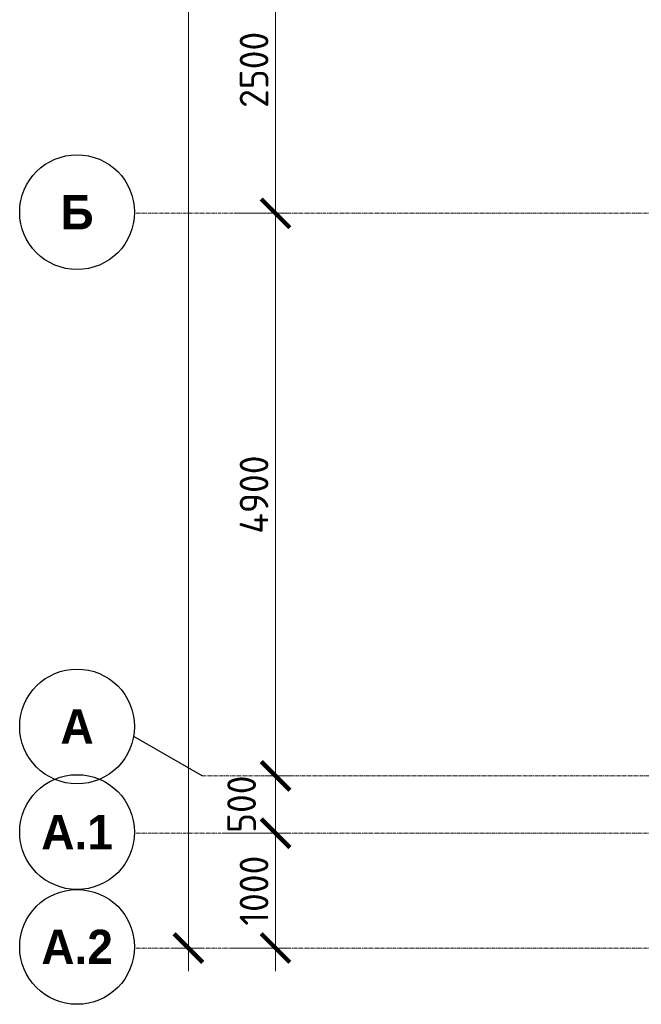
# Model space of a CAD drawing. Header units: millimetres. Extents: x 263826 to 1585445, y -423071 to 70137.
# Tile 176 of 256: x 416451 to 421866, y -81854 to -73277. Entities that reach past the tile are written whole.
import ezdxf

# ---------------------------------------------------------------- set-up
doc = ezdxf.new("R2010")
doc.units = ezdxf.units.MM
doc.linetypes.add('______5', pattern=[1100, 800, -100, 100, -100])
doc.linetypes.add('осевая', pattern=[50.800000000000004, 31.75, -6.35, 6.35, -6.35])
doc.layers.add('Оси', color=40, linetype='______5', lineweight=18)
doc.layers.add('РАЗМЕРЫ', color=1, linetype='Continuous', lineweight=9)
doc.styles.add('Century Gothic', font='GOTHIC.TTF')
doc.styles.add('GOST-2.304_Type-B', font='GOST_Common.ttf')
doc.dimstyles.new('СПДС', dxfattribs={"dimscale": 100, "dimtxt": 2.5, "dimasz": 2.5, "dimexe": 1.25, "dimexo": 0, "dimtad": 1, "dimdec": 0, "dimtxsty": 'GOST-2.304_Type-B', "dimblk": 'ARCHTICK', "dimcen": 2.5, "dimdle": 2, "dimadec": 0, "dimazin": 2, "dimtfac": 0.75, "dimtdec": 0, "dimtmove": 1, "dimatfit": 3, "dimfxl": 1, "dimtolj": 1, "dimarcsym": 1})

# ---------------------------------------------------------------- blocks, each defined once
blk = doc.blocks.new('NSY101')
at = {"color": 0, "linetype": 'ByBlock', "lineweight": -2}
blk.add_circle((0, 0), 50.00000381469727, dxfattribs=at)
blk = doc.blocks.new('_ArchTick')
at = {"color": 0, "linetype": 'ByBlock', "const_width": 0.15}
blk.add_lwpolyline([(-0.5, -0.5), (0.5, 0.5)], dxfattribs=at)
blk = doc.blocks.new('*D3837')
at = {"layer": 'DEFPOINTS', "color": 0, "lineweight": 0, "transparency": 16777216}
for p in [(468532.0613657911, -106495.3522067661), (468907.0186061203, -106495.3522067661), (468657.8789552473, -128395.3523090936)]:
    blk.add_point(p, dxfattribs=at)
at = {"layer": 'РАЗМЕРЫ', "color": 0, "lineweight": -2, "transparency": 16777216}
for p, q in [((468532.0613657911, -128595.3523090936), (468532.0613657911, -106295.3522067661)), ((468907.0186061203, -106495.3522067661), (468407.0613657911, -106495.3522067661)), ((468657.8789552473, -128395.3523090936), (468407.0613657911, -128395.3523090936))]:
    blk.add_line(p, q, dxfattribs=at)
at = {"layer": 'РАЗМЕРЫ', "color": 0, "lineweight": -2, "transparency": 16777216, "xscale": 250, "yscale": 250, "zscale": 250}
for p, rotation in [((468532.0613657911, -106495.3522067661), 90), ((468532.0613657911, -128395.3523090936), 270)]:
    blk.add_blockref('_ArchTick', p, dxfattribs=dict(at, rotation=rotation))
at = {"layer": 'РАЗМЕРЫ', "color": 0, "transparency": 16777216, "insert": (468344.561365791, -117445.3522579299), "char_height": 250, "attachment_point": 5, "rotation": 90, "style": 'GOST-2.304_Type-B'}
blk.add_mtext('\\A1;21900', dxfattribs=at)
blk = doc.blocks.new('*D3838')
at = {"layer": 'DEFPOINTS', "color": 0, "lineweight": 0, "transparency": 16777216}
for p in [(468830.3496261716, -127395.3523090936), (469291.7643980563, -127395.3523090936), (468889.6565454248, -128395.3523090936)]:
    blk.add_point(p, dxfattribs=at)
at = {"layer": 'РАЗМЕРЫ', "color": 0, "lineweight": -2, "transparency": 16777216}
for p, q in [((469291.7643980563, -128595.3523090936), (469291.7643980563, -127195.3523090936)), ((468830.3496261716, -127395.3523090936), (469416.7643980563, -127395.3523090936)), ((468889.6565454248, -128395.3523090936), (469416.7643980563, -128395.3523090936))]:
    blk.add_line(p, q, dxfattribs=at)
at = {"layer": 'РАЗМЕРЫ', "color": 0, "lineweight": -2, "transparency": 16777216, "xscale": 250, "yscale": 250, "zscale": 250}
for p, rotation in [((469291.7643980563, -127395.3523090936), 90), ((469291.7643980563, -128395.3523090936), 270)]:
    blk.add_blockref('_ArchTick', p, dxfattribs=dict(at, rotation=rotation))
at = {"layer": 'РАЗМЕРЫ', "color": 0, "transparency": 16777216, "insert": (469104.2643980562, -127895.3523090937), "char_height": 250, "attachment_point": 5, "rotation": 90, "style": 'GOST-2.304_Type-B'}
blk.add_mtext('\\A1;1000', dxfattribs=at)
blk = doc.blocks.new('*D3828')
at = {"layer": 'DEFPOINTS', "color": 0, "lineweight": 0, "transparency": 16777216}
for p in [(469198.3155209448, -126895.3523090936), (469291.7643980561, -126895.3523090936), (468830.3496261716, -127395.3523090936)]:
    blk.add_point(p, dxfattribs=at)
at = {"layer": 'РАЗМЕРЫ', "color": 0, "lineweight": -2, "transparency": 16777216}
for p, q in [((469291.7643980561, -127595.3523090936), (469291.7643980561, -126695.3523090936)), ((469198.3155209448, -126895.3523090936), (469416.7643980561, -126895.3523090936)), ((468830.3496261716, -127395.3523090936), (469416.7643980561, -127395.3523090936))]:
    blk.add_line(p, q, dxfattribs=at)
at = {"layer": 'РАЗМЕРЫ', "color": 0, "lineweight": -2, "transparency": 16777216, "xscale": 250, "yscale": 250, "zscale": 250}
for p, rotation in [((469291.7643980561, -126895.3523090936), 90), ((469291.7643980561, -127395.3523090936), 270)]:
    blk.add_blockref('_ArchTick', p, dxfattribs=dict(at, rotation=rotation))
at = {"layer": 'РАЗМЕРЫ', "color": 0, "transparency": 16777216, "insert": (468995.8728569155, -127142.3638302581), "char_height": 250, "attachment_point": 5, "rotation": 90, "style": 'GOST-2.304_Type-B'}
blk.add_mtext('\\A1;500', dxfattribs=at)
blk = doc.blocks.new('*D3829')
at = {"layer": 'DEFPOINTS', "color": 0, "lineweight": 0, "transparency": 16777216}
for p in [(468934.1362863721, -121995.3523090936), (469291.7643980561, -121995.3523090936), (469198.3155209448, -126895.3523090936)]:
    blk.add_point(p, dxfattribs=at)
at = {"layer": 'РАЗМЕРЫ', "color": 0, "lineweight": -2, "transparency": 16777216}
for p, q in [((469291.7643980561, -127095.3523090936), (469291.7643980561, -121795.3523090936)), ((468934.1362863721, -121995.3523090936), (469416.7643980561, -121995.3523090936)), ((469198.3155209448, -126895.3523090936), (469416.7643980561, -126895.3523090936))]:
    blk.add_line(p, q, dxfattribs=at)
at = {"layer": 'РАЗМЕРЫ', "color": 0, "lineweight": -2, "transparency": 16777216, "xscale": 250, "yscale": 250, "zscale": 250}
for p, rotation in [((469291.7643980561, -121995.3523090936), 90), ((469291.7643980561, -126895.3523090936), 270)]:
    blk.add_blockref('_ArchTick', p, dxfattribs=dict(at, rotation=rotation))
at = {"layer": 'РАЗМЕРЫ', "color": 0, "transparency": 16777216, "insert": (469104.264398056, -124445.3523090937), "char_height": 250, "attachment_point": 5, "rotation": 90, "style": 'GOST-2.304_Type-B'}
blk.add_mtext('\\A1;4900', dxfattribs=at)
blk = doc.blocks.new('*D3830')
at = {"layer": 'DEFPOINTS', "color": 0, "lineweight": 0, "transparency": 16777216}
for p in [(468934.1362863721, -119495.3523090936), (469291.7643980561, -119495.3523090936), (468934.1362863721, -121995.3523090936)]:
    blk.add_point(p, dxfattribs=at)
at = {"layer": 'РАЗМЕРЫ', "color": 0, "lineweight": -2, "transparency": 16777216}
for p, q in [((469291.7643980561, -122195.3523090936), (469291.7643980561, -119295.3523090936)), ((468934.1362863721, -119495.3523090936), (469416.7643980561, -119495.3523090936)), ((468934.1362863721, -121995.3523090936), (469416.7643980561, -121995.3523090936))]:
    blk.add_line(p, q, dxfattribs=at)
at = {"layer": 'РАЗМЕРЫ', "color": 0, "lineweight": -2, "transparency": 16777216, "xscale": 250, "yscale": 250, "zscale": 250}
for p, rotation in [((469291.7643980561, -119495.3523090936), 90), ((469291.7643980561, -121995.3523090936), 270)]:
    blk.add_blockref('_ArchTick', p, dxfattribs=dict(at, rotation=rotation))
at = {"layer": 'РАЗМЕРЫ', "color": 0, "transparency": 16777216, "insert": (469104.264398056, -120745.3523090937), "char_height": 250, "attachment_point": 5, "rotation": 90, "style": 'GOST-2.304_Type-B'}
blk.add_mtext('\\A1;2500', dxfattribs=at)
blk = doc.blocks.new('оси 2.2-2.3')
at = {"layer": 'Оси', "color": 16, "linetype": 'осевая', "lineweight": 0, "transparency": 33554687}
for p, q in [((468076.3457280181, -121995.3523090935), (524372.863755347, -121995.3523090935)), ((468653.7843527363, -126895.3523090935), (523707.4381898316, -126895.3523090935)), ((468076.3457280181, -127395.3523090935), (524372.863755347, -127395.3523090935)), ((468076.3457280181, -128395.3523090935), (524372.863755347, -128395.3523090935))]:
    blk.add_line(p, q, dxfattribs=at)
at = {"layer": 'Оси', "color": 16, "linetype": '______5', "lineweight": 25, "transparency": 33554687}
blk.add_line((468653.7843527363, -126895.3523090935), (468057.4970618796, -126551.0856812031), dxfattribs=at)
at = {"layer": 'Оси', "color": 16, "linetype": 'Continuous', "lineweight": 25, "transparency": 33554687, "xscale": 9.999999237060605, "yscale": 9.999999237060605, "zscale": 9.999999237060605}
for p in [(467562.736632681, -121985.2473171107), (467562.736632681, -126465.2473171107), (467562.736632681, -127385.2473171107), (467562.736632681, -128385.2473171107)]:
    blk.add_blockref('NSY101', p, dxfattribs=at)
at = {"layer": 'Оси', "color": 16, "linetype": 'Continuous', "lineweight": 25, "transparency": 33554687, "char_height": 300, "attachment_point": 5, "style": 'Century Gothic'}
for s, insert, width in [('\\A1;{\\fCentury Gothic|i0|b1;\\H300.000000;\\W1.000000;\\C16;Б}\\P', (467562.736632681, -121985.2473171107), 390), ('\\A1;{\\fCentury Gothic|i0|b1;\\H300.000000;\\W1.000000;\\C16;А}\\P', (467562.736632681, -126465.2473171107), 460), ('\\A1;{\\fCentury Gothic|i0|b1;\\H300.000000;\\W1.000000;\\C16;А.1}\\P', (467562.736632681, -127385.2473171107), 810.0000000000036), ('\\A1;{\\fCentury Gothic|i0|b1;\\H300.000000;\\W1.000000;\\C16;А.2}\\P', (467562.736632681, -128385.2473171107), 810.0000000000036)]:
    blk.add_mtext(s, dxfattribs=dict(at, insert=insert, width=width))
at = {"layer": 'РАЗМЕРЫ', "color": 1}
for base, p1, p2, picture, middle in [((468532.0613657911, -106495.3522067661), (468657.8789552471, -128395.3523090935), (468907.01860612, -106495.352206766), '*D3837', (468344.561365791, -117445.3522579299)), ((469291.7643980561, -119495.3523090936), (468934.1362863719, -121995.3523090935), (468934.1362863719, -119495.3523090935), '*D3830', (469104.264398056, -120745.3523090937)), ((469291.7643980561, -121995.3523090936), (469198.3155209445, -126895.3523090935), (468934.1362863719, -121995.3523090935), '*D3829', (469104.264398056, -124445.3523090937))]:
    dim = blk.add_linear_dim(base=base, p1=p1, p2=p2, angle=90, dimstyle='СПДС', dxfattribs=at)
    dim.commit()
    dim.dimension.update_dxf_attribs({"geometry": picture, "text_midpoint": middle})
dim = blk.add_linear_dim(base=(469291.764398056, -126895.3523090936), p1=(468830.3496261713, -127395.3523090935), p2=(469198.3155209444, -126895.3523090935), angle=90, dimstyle='СПДС', dxfattribs=at)
dim.commit()
dim.dimension.update_dxf_attribs({"geometry": '*D3828', "text_midpoint": (469183.3728569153, -127142.3638302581), "dimtype": 128, "insert": (-1.164153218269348e-10, 0)})
dim = blk.add_linear_dim(base=(469291.7643980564, -127395.3523090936), p1=(468889.6565454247, -128395.3523090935), p2=(468830.3496261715, -127395.3523090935), angle=90, dimstyle='СПДС', dxfattribs=at)
dim.commit()
dim.dimension.update_dxf_attribs({"geometry": '*D3838', "text_midpoint": (469104.2643980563, -127895.3523090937), "insert": (1.164153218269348e-10, 0)})

msp = doc.modelspace()

# ---------------------------------------------------------------- block references
at = {"layer": 'РАЗМЕРЫ', "color": 1}
msp.add_blockref('оси 2.2-2.3', (-50611.99665145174, 47031.72666110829, -4157.372258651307), dxfattribs=at)

doc.saveas('drawing.dxf')
